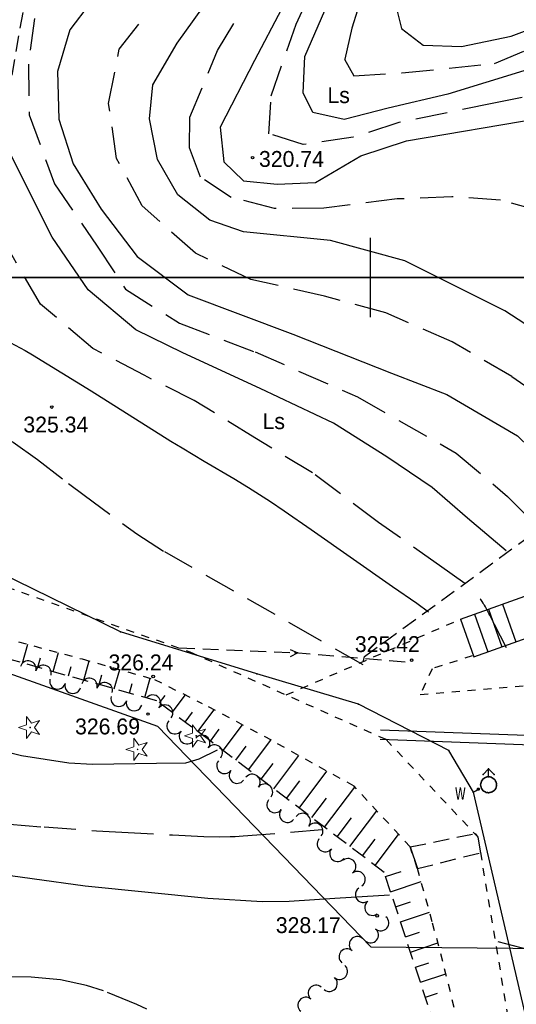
# Model space of a CAD drawing. Extents: x 4615668 to 9249187, y 5334101 to 10688993.
# Tile 61 of 120: x 4667712 to 4667744, y 5337023 to 5337085. Entities that reach past the tile are written whole.
import ezdxf
from ezdxf.enums import TextEntityAlignment as Align

# ---------------------------------------------------------------- set-up
doc = ezdxf.new("R2010")
doc.units = 0
doc.header["$MEASUREMENT"] = 0
for name, pattern in [('DROGA', [1, 0.5, -0.5]), ('PRZEPUST', [1.5, 1, -0.5]), ('SKARPA1', [1.5, 1, -0.5]), ('UZYTEK', [1.5, 1, -0.5]), ('WARSTWICA', [3, 2, -1])]:
    doc.linetypes.add(name, pattern=pattern)
for name, color, linetype in [('10', 7, 'Continuous'), ('15', 7, 'Continuous'), ('17', 7, 'Continuous'), ('19', 7, 'Continuous'), ('25', 7, 'Continuous'), ('45', 7, 'Continuous'), ('47', 7, 'Continuous'), ('50', 7, 'Continuous'), ('51', 7, 'Continuous'), ('52', 7, 'Continuous'), ('60', 7, 'Continuous'), ('9', 7, 'Continuous'), ('SZZPZ_922', 7, 'Continuous')]:
    doc.layers.add(name, color=color, linetype=linetype)
doc.styles.add('txt', font='TXT', dxfattribs={"height": 0.2})

# ---------------------------------------------------------------- blocks, each defined once
blk = doc.blocks.new('*M2221')
at = {"layer": '60', "color": 7, "linetype": 'Continuous'}
blk.add_line((100, 247.5), (100, 250), dxfattribs=at)
blk.add_lwpolyline([(0, 0), (0, 250), (400, 250), (400, 0)], close=True, dxfattribs=at)
blk = doc.blocks.new('DI')
at = {"layer": 'SZZPZ_922', "color": 7, "linetype": 'Continuous', "lineweight": 13}
for p, q in [((-0.227, 0.699), (0.087, 0.267)), ((-0.227, 0.164), (-0.227, 0.699)), ((-0.736, -0.001), (-0.227, 0.164)), ((0.087, 0.267), (0.595, 0.431)), ((0.595, 0.431), (0.281, -0.001)), ((-0.227, -0.166), (-0.736, -0.001)), ((-0.227, -0.702), (-0.227, -0.166)), ((0.087, -0.268), (-0.227, -0.702)), ((0.595, -0.434), (0.087, -0.268)), ((0.281, -0.001), (0.595, -0.434))]:
    blk.add_line(p, q, dxfattribs=at)
blk.add_circle((0, 0), 0.0203, dxfattribs=at)
blk = doc.blocks.new('WYS')
at = {"layer": '52', "color": 67, "linetype": 'Continuous'}
blk.add_circle((0, 0), 0.08, dxfattribs=at)
blk = doc.blocks.new('*M2253')
at = {"layer": '25', "color": 165, "linetype": 'Continuous'}
blk.add_lwpolyline([(129.515, 148.681), (127.14, 144.553), (127.093, 144.575), (127.135, 144.511), (126.085, 142.081), (124.295, 135.991), (122.685, 132.021), (120.605, 126.341), (117.295, 124.521), (116.035, 122.491), (112.435, 115.501), (106.395, 105.801), (101.255, 96.211), (100.645, 95.271), (97.505, 89.061), (96.545, 87.061)], dxfattribs=at)
blk.add_lwpolyline([(129.515, 148.681), (127.14, 144.553), (127.093, 144.575), (127.135, 144.511), (126.085, 142.081), (124.295, 135.991), (122.685, 132.021), (120.605, 126.341), (117.295, 124.521), (116.035, 122.491), (112.435, 115.501), (106.395, 105.801), (101.255, 96.211), (100.645, 95.271), (97.505, 89.061), (96.545, 87.061)], dxfattribs=at)
for p in [(129.515, 148.681), (127.093, 144.575), (127.14, 144.553), (127.135, 144.511), (126.085, 142.081), (124.295, 135.991), (122.685, 132.021), (120.605, 126.341), (117.295, 124.521), (116.035, 122.491), (112.435, 115.501), (106.395, 105.801), (101.255, 96.211), (100.645, 95.271), (97.505, 89.061), (96.545, 87.061)]:
    blk.add_point(p, dxfattribs=at)
blk = doc.blocks.new('*M2283')
at = {"layer": '25', "color": 165, "linetype": 'Continuous'}
blk.add_lwpolyline([(167.705, -43.429), (165.765, -34.489), (161.955, -27.259), (157.325, -20.349), (152.755, -13.299), (146.375, -2.959), (144.615, 0.531), (141.725, 7.741), (140.665, 13.971), (140.655, 20.511), (141.405, 25.941), (142.545, 32.071), (143.365, 34.561), (143.925, 35.071), (145.025, 35.791), (150.645, 39.191), (150.605, 43.771), (146.914, 59.601), (145.355, 62.221), (139.665, 65.141), (133.265, 67.061), (124.685, 69.711), (116.985, 73.451)], dxfattribs=at)
blk.add_lwpolyline([(167.705, -43.429), (165.765, -34.489), (161.955, -27.259), (157.325, -20.349), (152.755, -13.299), (146.375, -2.959), (144.615, 0.531), (141.725, 7.741), (140.665, 13.971), (140.655, 20.511), (141.405, 25.941), (142.545, 32.071), (143.365, 34.561), (143.925, 35.071), (145.025, 35.791), (150.645, 39.191), (150.605, 43.771), (146.914, 59.601), (145.355, 62.221), (139.665, 65.141), (133.265, 67.061), (124.685, 69.711), (116.985, 73.451)], dxfattribs=at)
for p in [(124.685, 69.711), (133.265, 67.061), (139.665, 65.141), (145.355, 62.221), (146.914, 59.601)]:
    blk.add_point(p, dxfattribs=at)
blk = doc.blocks.new('*M2287')
at = {"layer": '25', "color": 165, "linetype": 'Continuous'}
blk.add_lwpolyline([(0.5, 0), (0.49, 0.08), (0.48, 0.15), (0.45, 0.23), (0.4, 0.29), (0.35, 0.35), (0.29, 0.4), (0.23, 0.45), (0.15, 0.48), (0.08, 0.49), (0, 0.5), (-0.08, 0.49), (-0.16, 0.48), (-0.23, 0.45), (-0.29, 0.4), (-0.35, 0.35), (-0.41, 0.29), (-0.45, 0.23), (-0.48, 0.15), (-0.49, 0.08), (-0.5, 0), (-0.49, -0.08), (-0.47, -0.16), (-0.44, -0.23), (-0.4, -0.3), (-0.35, -0.35), (-0.29, -0.41), (-0.23, -0.45), (-0.15, -0.48), (-0.08, -0.49), (0, -0.5), (0.08, -0.49), (0.16, -0.47), (0.23, -0.44), (0.3, -0.4), (0.36, -0.35), (0.41, -0.29), (0.45, -0.22), (0.48, -0.15), (0.49, -0.08), (0.5, 0)], dxfattribs=at)
blk.add_lwpolyline([(0.5, 0), (0.49, 0.08), (0.48, 0.15), (0.45, 0.23), (0.4, 0.29), (0.35, 0.35), (0.29, 0.4), (0.23, 0.45), (0.15, 0.48), (0.08, 0.49), (0, 0.5), (-0.08, 0.49), (-0.16, 0.48), (-0.23, 0.45), (-0.29, 0.4), (-0.35, 0.35), (-0.41, 0.29), (-0.45, 0.23), (-0.48, 0.15), (-0.49, 0.08), (-0.5, 0), (-0.49, -0.08), (-0.47, -0.16), (-0.44, -0.23), (-0.4, -0.3), (-0.35, -0.35), (-0.29, -0.41), (-0.23, -0.45), (-0.15, -0.48), (-0.08, -0.49), (0, -0.5), (0.08, -0.49), (0.16, -0.47), (0.23, -0.44), (0.3, -0.4), (0.36, -0.35), (0.41, -0.29), (0.45, -0.22), (0.48, -0.15), (0.49, -0.08), (0.5, 0)], dxfattribs=at)
for p in [(-0.49, 0.08), (-0.48, 0.15), (-0.45, 0.23), (-0.41, 0.29), (-0.35, 0.35), (-0.29, 0.4), (-0.23, 0.45), (-0.16, 0.48), (-0.08, 0.49), (0, 0.5), (0.08, 0.49), (0.15, 0.48), (0.23, 0.45), (0.29, 0.4), (0.35, 0.35), (0.4, 0.29), (0.45, 0.23), (0.48, 0.15), (0.49, 0.08), (0.5, 0), (-0.5, 0), (-0.49, -0.08), (-0.47, -0.16), (-0.44, -0.23), (-0.4, -0.3), (-0.35, -0.35), (-0.29, -0.41), (-0.23, -0.45), (-0.15, -0.48), (-0.08, -0.49), (0, -0.5), (0.08, -0.49), (0.16, -0.47), (0.23, -0.44), (0.3, -0.4), (0.36, -0.35), (0.41, -0.29), (0.45, -0.22), (0.48, -0.15), (0.49, -0.08)]:
    blk.add_point(p, dxfattribs=at)
blk = doc.blocks.new('801E')
at = {"layer": '25', "color": 165, "linetype": 'Continuous'}
blk.add_blockref('*M2287', (0, 0), dxfattribs=at)
blk = doc.blocks.new('*M2256')
at = {"layer": '25', "color": 165, "linetype": 'Continuous'}
blk.add_lwpolyline([(5, 0), (4.94, 0.78), (4.75, 1.55), (4.45, 2.27), (4.04, 2.94), (3.53, 3.54), (2.93, 4.05), (2.26, 4.46), (1.54, 4.76), (0.77, 4.94), (-0.01, 5), (-0.79, 4.94), (-1.55, 4.75), (-2.28, 4.45), (-2.95, 4.04), (-3.54, 3.53), (-4.05, 2.93), (-4.46, 2.26), (-4.76, 1.53), (-4.94, 0.77), (-5, -0.02), (-4.94, -0.8), (-4.75, -1.56), (-4.45, -2.29), (-4.03, -2.95), (-3.52, -3.55), (-2.92, -4.06), (-2.25, -4.46), (-1.52, -4.76), (-0.76, -4.94), (0.02, -5), (0.81, -4.93), (1.57, -4.75), (2.29, -4.44), (2.96, -4.03), (3.56, -3.52), (4.06, -2.92), (4.47, -2.24), (4.76, -1.52), (4.94, -0.75), (5, 0)], dxfattribs=at)
blk.add_lwpolyline([(5, 0), (4.94, 0.78), (4.75, 1.55), (4.45, 2.27), (4.04, 2.94), (3.53, 3.54), (2.93, 4.05), (2.26, 4.46), (1.54, 4.76), (0.77, 4.94), (-0.01, 5), (-0.79, 4.94), (-1.55, 4.75), (-2.28, 4.45), (-2.95, 4.04), (-3.54, 3.53), (-4.05, 2.93), (-4.46, 2.26), (-4.76, 1.53), (-4.94, 0.77), (-5, -0.02), (-4.94, -0.8), (-4.75, -1.56), (-4.45, -2.29), (-4.03, -2.95), (-3.52, -3.55), (-2.92, -4.06), (-2.25, -4.46), (-1.52, -4.76), (-0.76, -4.94), (0.02, -5), (0.81, -4.93), (1.57, -4.75), (2.29, -4.44), (2.96, -4.03), (3.56, -3.52), (4.06, -2.92), (4.47, -2.24), (4.76, -1.52), (4.94, -0.75), (5, 0)], dxfattribs=at)
for p in [(-4.94, 0.77), (-4.76, 1.53), (-4.46, 2.26), (-4.05, 2.93), (-3.54, 3.53), (-2.95, 4.04), (-2.28, 4.45), (-1.55, 4.75), (-0.79, 4.94), (-0.01, 5), (0.77, 4.94), (1.54, 4.76), (2.26, 4.46), (2.93, 4.05), (3.53, 3.54), (4.04, 2.94), (4.45, 2.27), (4.75, 1.55), (4.94, 0.78), (5, 0), (-5, -0.02), (-4.94, -0.8), (-4.75, -1.56), (-4.45, -2.29), (-4.03, -2.95), (-3.52, -3.55), (-2.92, -4.06), (-2.25, -4.46), (-1.52, -4.76), (-0.76, -4.94), (0.02, -5), (0.81, -4.93), (1.57, -4.75), (2.29, -4.44), (2.96, -4.03), (3.56, -3.52), (4.06, -2.92), (4.47, -2.24), (4.76, -1.52), (4.94, -0.75)]:
    blk.add_point(p, dxfattribs=at)
blk = doc.blocks.new('*M2257')
at = {"layer": '25', "color": 165, "linetype": 'Continuous'}
blk.add_lwpolyline([(5, 0), (4.94, 0.78), (4.75, 1.55), (4.45, 2.27), (4.04, 2.94), (3.53, 3.54), (2.93, 4.05), (2.26, 4.46), (1.54, 4.76), (0.77, 4.94), (-0.01, 5), (-0.79, 4.94), (-1.55, 4.75), (-2.28, 4.45), (-2.95, 4.04), (-3.54, 3.53), (-4.05, 2.93), (-4.46, 2.26), (-4.76, 1.53), (-4.94, 0.77), (-5, -0.02), (-4.94, -0.8), (-4.75, -1.56), (-4.45, -2.29), (-4.03, -2.95), (-3.52, -3.55), (-2.92, -4.06), (-2.25, -4.46), (-1.52, -4.76), (-0.76, -4.94), (0.02, -5), (0.81, -4.93), (1.57, -4.75), (2.29, -4.44), (2.96, -4.03), (3.56, -3.52), (4.06, -2.92), (4.47, -2.24), (4.76, -1.52), (4.94, -0.75), (5, 0)], dxfattribs=at)
blk.add_lwpolyline([(5, 0), (4.94, 0.78), (4.75, 1.55), (4.45, 2.27), (4.04, 2.94), (3.53, 3.54), (2.93, 4.05), (2.26, 4.46), (1.54, 4.76), (0.77, 4.94), (-0.01, 5), (-0.79, 4.94), (-1.55, 4.75), (-2.28, 4.45), (-2.95, 4.04), (-3.54, 3.53), (-4.05, 2.93), (-4.46, 2.26), (-4.76, 1.53), (-4.94, 0.77), (-5, -0.02), (-4.94, -0.8), (-4.75, -1.56), (-4.45, -2.29), (-4.03, -2.95), (-3.52, -3.55), (-2.92, -4.06), (-2.25, -4.46), (-1.52, -4.76), (-0.76, -4.94), (0.02, -5), (0.81, -4.93), (1.57, -4.75), (2.29, -4.44), (2.96, -4.03), (3.56, -3.52), (4.06, -2.92), (4.47, -2.24), (4.76, -1.52), (4.94, -0.75), (5, 0)], dxfattribs=at)
for p in [(-4.94, 0.77), (-4.76, 1.53), (-4.46, 2.26), (-4.05, 2.93), (-3.54, 3.53), (-2.95, 4.04), (-2.28, 4.45), (-1.55, 4.75), (-0.79, 4.94), (-0.01, 5), (0.77, 4.94), (1.54, 4.76), (2.26, 4.46), (2.93, 4.05), (3.53, 3.54), (4.04, 2.94), (4.45, 2.27), (4.75, 1.55), (4.94, 0.78), (5, 0), (-5, -0.02), (-4.94, -0.8), (-4.75, -1.56), (-4.45, -2.29), (-4.03, -2.95), (-3.52, -3.55), (-2.92, -4.06), (-2.25, -4.46), (-1.52, -4.76), (-0.76, -4.94), (0.02, -5), (0.81, -4.93), (1.57, -4.75), (2.29, -4.44), (2.96, -4.03), (3.56, -3.52), (4.06, -2.92), (4.47, -2.24), (4.76, -1.52), (4.94, -0.75)]:
    blk.add_point(p, dxfattribs=at)
blk = doc.blocks.new('*M2258')
at = {"layer": '25', "color": 165, "linetype": 'Continuous'}
blk.add_line((0, 5), (0, 10), dxfattribs=at)
blk.add_line((0, 5), (0, 10), dxfattribs=at)
for p in [(0, 10), (0, 5)]:
    blk.add_point(p, dxfattribs=at)
blk = doc.blocks.new('*M2259')
at = {"layer": '25', "color": 165, "linetype": 'Continuous'}
blk.add_line((-3.5, 6.5), (0, 10), dxfattribs=at)
blk.add_line((-3.5, 6.5), (0, 10), dxfattribs=at)
for p in [(-3.5, 6.5), (0, 10)]:
    blk.add_point(p, dxfattribs=at)
blk = doc.blocks.new('*M2260')
at = {"layer": '25', "color": 165, "linetype": 'Continuous'}
blk.add_line((0, 10), (3.5, 6.5), dxfattribs=at)
blk.add_line((0, 10), (3.5, 6.5), dxfattribs=at)
for p in [(0, 10), (3.5, 6.5)]:
    blk.add_point(p, dxfattribs=at)
blk = doc.blocks.new('HYP')
at = {"layer": '25', "color": 165, "linetype": 'Continuous'}
for name in ['*M2259', '*M2258', '*M2260', '*M2256', '*M2257']:
    blk.add_blockref(name, (0, 0), dxfattribs=at)
blk = doc.blocks.new('*M2295')
at = {"layer": '25', "color": 165, "linetype": 'Continuous'}
blk.add_line((146.882, 59.604), (147.093, 59.704), dxfattribs=at)
blk.add_line((146.882, 59.604), (147.093, 59.704), dxfattribs=at)
for p in [(146.882, 59.604), (147.093, 59.704)]:
    blk.add_point(p, dxfattribs=at)

msp = doc.modelspace()

# ---------------------------------------------------------------- linework, layer by layer
at = {"layer": '15', "color": 62, "linetype": 'Continuous'}
for p, q in [((4667740.028, 5337047.66), (4667753.309, 5337052.383)), ((4667742.681, 5337048.603), (4667743.526, 5337046.226)), ((4667740.912, 5337047.974), (4667741.758, 5337045.597)), ((4667741.797, 5337048.289), (4667742.642, 5337045.912))]:
    msp.add_line(p, q, dxfattribs=at)
msp.add_lwpolyline([(4667740.028, 5337047.66), (4667740.873, 5337045.283), (4667754.138, 5337050), (4667753.293, 5337052.377)], dxfattribs=at)
at = {"layer": '17', "color": 97, "linetype": 'DROGA'}
msp.add_line((4667729.059, 5337042.878), (4667740.028, 5337047.66), dxfattribs=at)
for points in [[(4667665.938, 5337065.834), (4667674.308, 5337068.905), (4667675.78, 5337068.905), (4667683.142, 5337066.651), (4667690.95, 5337061.26), (4667696.917, 5337057.723), (4667702.807, 5337054.342), (4667710.496, 5337050.012), (4667722.992, 5337045.587), (4667735.353, 5337040.068), (4667741.117, 5337033.94), (4667743.168, 5337021.683), (4667741.854, 5337008.293), (4667740.963, 5336998.487), (4667741.041, 5336989.975), (4667744.751, 5336980.014), (4667750.718, 5336968.899), (4667756.722, 5336957.64)], [(4667740.773, 5337045.34), (4667738.239, 5337044.528), (4667737.492, 5337042.904), (4667747.527, 5337043.739), (4667766.506, 5337043.371), (4667779.17, 5337056.343)], [(4667700.513, 5337052.102), (4667707.521, 5337048.073), (4667709.299, 5337047.012), (4667716.198, 5337045.144), (4667720.75, 5337043.86), (4667723.766, 5337042.343)], [(4667739.636, 5337023.197), (4667738.916, 5337026.084), (4667738.252, 5337028.583), (4667737.311, 5337031.97), (4667736.868, 5337033.302), (4667733.325, 5337037.133), (4667728.122, 5337040.02), (4667723.749, 5337042.352)]]:
    msp.add_lwpolyline(points, dxfattribs=at)
at = {"layer": '19', "color": 172, "linetype": 'PRZEPUST'}
for p, q in [((4667736.868, 5337033.302), (4667740.953, 5337034.152)), ((4667737.32, 5337031.939), (4667741.284, 5337032.94))]:
    msp.add_line(p, q, dxfattribs=at)
at = {"layer": '19', "color": 7, "linetype": 'Continuous'}
msp.add_line((4667736.868, 5337033.302), (4667737.32, 5337031.939), dxfattribs=at)
at = {"layer": '19', "color": 172, "linetype": 'PRZEPUST'}
msp.add_lwpolyline([(4667722.297, 5337045.844), (4667729.566, 5337045.546), (4667736.682, 5337044.95)], dxfattribs=at)
at = {"layer": '19', "color": 7, "linetype": 'Continuous'}
for points in [[(4667729.293, 5337045.745), (4667729.79, 5337045.527), (4667729.293, 5337045.272)], [(4667740.953, 5337034.152), (4667741.12, 5337033.921), (4667741.284, 5337032.94)]]:
    msp.add_lwpolyline(points, dxfattribs=at)
at = {"layer": '25', "color": 165, "linetype": 'Continuous'}
msp.add_lwpolyline([(4667706.908, 5337046.34), (4667709.449, 5337045.003), (4667720.949, 5337040.912), (4667734.391, 5337027.018), (4667750.02, 5337026.86), (4667761.744, 5337034.047), (4667775.609, 5337036.174), (4667779.879, 5337045.244)], dxfattribs=at)
at = {"layer": '45', "color": 219, "linetype": 'Continuous'}
for points in [[(4667757.682, 5336964.252), (4667778.497, 5336983.744), (4667786.541, 5336993.002), (4667797.506, 5337007.843), (4667800.864, 5337020.411), (4667800.694, 5337021.999), (4667797.862, 5337029.662), (4667789.208, 5337036.934), (4667779.623, 5337039.779), (4667759.081, 5337039.771), (4667734.995, 5337040.665)], [(4667756.658, 5336963.976), (4667778.065, 5336984.162), (4667786.073, 5336993.378), (4667796.958, 5337008.111), (4667800.206, 5337020.198), (4667800.142, 5337021.977), (4667797.352, 5337029.308), (4667788.918, 5337036.394), (4667779.535, 5337039.179), (4667759.069, 5337039.171), (4667734.973, 5337040.065)]]:
    msp.add_lwpolyline(points, dxfattribs=at)
at = {"layer": '47', "color": 3, "linetype": 'Continuous'}
for centre, start, end in [((4667712.799, 5337044.528), 344.21004, 164.21004), ((4667713.761, 5337044.256), 344.21004, 164.21004), ((4667714.656, 5337043.743), 164.21004, 344.21004), ((4667715.618, 5337043.471), 164.21004, 344.21004), ((4667716.658, 5337043.437), 344.21004, 164.21004), ((4667717.62, 5337043.165), 344.21004, 164.21004), ((4667720.65, 5337042.381), 320.75969, 140.75969), ((4667718.515, 5337042.652), 164.21004, 344.21004), ((4667719.476, 5337042.38), 164.21004, 344.21004), ((4667721.424, 5337041.749), 320.75969, 140.75969), ((4667722.041, 5337040.922), 140.75969, 320.75969), ((4667722.815, 5337040.29), 140.75969, 320.75969), ((4667723.751, 5337039.848), 322.10656, 142.10656), ((4667724.54, 5337039.234), 322.10656, 142.10656), ((4667725.176, 5337038.423), 142.10656, 322.10656), ((4667725.965, 5337037.809), 142.10656, 322.10656), ((4667726.916, 5337037.385), 322.10656, 142.10656), ((4667727.704, 5337036.772), 322.10656, 142.10656), ((4667728.34, 5337035.96), 142.10656, 322.10656), ((4667729.129, 5337035.346), 142.10656, 322.10656), ((4667730.08, 5337034.923), 322.10656, 142.10656), ((4667730.869, 5337034.309), 322.10656, 142.10656), ((4667731.505, 5337033.497), 142.10656, 322.10656), ((4667732.294, 5337032.883), 142.10656, 322.10656), ((4667732.947, 5337032.074), 305.69556, 125.69556), ((4667733.53, 5337031.262), 305.69556, 125.69556), ((4667733.911, 5337030.304), 125.69556, 305.69556), ((4667734.494, 5337029.492), 125.69556, 305.69556), ((4667735.01, 5337028.52), 229.74346, 49.74346), ((4667734.365, 5337027.758), 229.74346, 49.74346), ((4667733.527, 5337027.156), 49.74346, 229.74346), ((4667732.881, 5337026.393), 49.74346, 229.74346), ((4667732.419, 5337025.46), 229.74346, 49.74346), ((4667731.773, 5337024.697), 229.74346, 49.74346), ((4667730.936, 5337024.095), 49.74346, 229.74346), ((4667730.29, 5337023.333), 49.74346, 229.74346)]:
    msp.add_arc(centre, 0.5, start, end, dxfattribs=at)
at = {"layer": '50', "color": 245, "linetype": 'WARSTWICA'}
for points in [[(4667748.743, 5337058.816), (4667747.375, 5337060.077), (4667743.255, 5337062.93), (4667739.507, 5337065.127), (4667735.337, 5337066.943), (4667731.463, 5337067.999), (4667726.83, 5337069.055), (4667723.334, 5337070.703), (4667719.974, 5337073.681), (4667718.374, 5337076.68), (4667717.868, 5337080.144), (4667718.542, 5337083.565), (4667721.28, 5337087.071), (4667728.262, 5337095.228), (4667733.19, 5337100.171), (4667736.559, 5337103.846), (4667737.528, 5337105.536), (4667737.527, 5337107.678), (4667735.771, 5337110.413), (4667733.328, 5337112.398), (4667729.748, 5337113.665), (4667726.632, 5337114.806)], [(4667756.596, 5337069.996), (4667755.876, 5337072.161), (4667755.786, 5337075.185), (4667755.741, 5337077.847), (4667754.977, 5337080.464), (4667753.852, 5337081.637), (4667751.615, 5337081.682), (4667746.846, 5337081.14), (4667742.122, 5337080.147), (4667736.139, 5337078.929), (4667733.277, 5337078.005), (4667730.127, 5337077.554), (4667727.968, 5337078.231), (4667728.103, 5337080.622), (4667729.678, 5337085.135), (4667732.467, 5337091.181), (4667736.957, 5337098.324), (4667739.431, 5337101.934), (4667740.691, 5337105.002), (4667740.736, 5337107.89), (4667740.196, 5337111.41), (4667739.386, 5337114.252)], [(4667745.537, 5337113.741), (4667743.288, 5337107.83), (4667741.039, 5337101.603), (4667739.612, 5337098.833), (4667736.643, 5337093.87), (4667734.483, 5337088.861), (4667733.179, 5337084.89), (4667732.733, 5337082.921), (4667733.318, 5337081.883), (4667736.332, 5337082.063), (4667742.181, 5337082.65), (4667746.075, 5337084.313), (4667751.608, 5337085.577), (4667755.297, 5337086.028), (4667756.917, 5337084.539), (4667758.176, 5337081.335), (4667759.16, 5337078.93), (4667759.61, 5337075.41), (4667759.655, 5337074.372)], [(4667752.519, 5337064.666), (4667750.717, 5337066.808), (4667749.283, 5337069.05), (4667748.248, 5337071.092), (4667745.159, 5337073.32), (4667742.557, 5337074.057), (4667739.487, 5337074.257), (4667736.051, 5337074.124), (4667731.428, 5337073.552), (4667728.325, 5337073.519), (4667725.589, 5337074.222), (4667723.654, 5337075.493), (4667722.953, 5337077.334), (4667722.987, 5337079.275), (4667724.722, 5337083.473), (4667727.625, 5337088.259)], [(4667713.198, 5337085.484), (4667712.819, 5337082.611), (4667712.862, 5337079.422), (4667714.463, 5337075.071), (4667717.158, 5337071.143), (4667718.927, 5337068.439), (4667722.332, 5337066.306), (4667727.091, 5337064.49), (4667733.535, 5337061.66), (4667739.768, 5337058.111), (4667742.995, 5337055.388), (4667744.979, 5337053.384)], [(4667740.309, 5337049.897), (4667738.71, 5337051.041), (4667734.877, 5337053.744), (4667730.708, 5337056.87), (4667727.086, 5337059.067), (4667723.253, 5337061.433), (4667720.108, 5337063.014), (4667716.865, 5337064.704), (4667713.58, 5337067.492), (4667711.685, 5337070.744), (4667709.081, 5337074.739), (4667707.757, 5337078.339)], [(4667702.177, 5337062.132), (4667706.262, 5337060.949), (4667708.827, 5337060.179), (4667710.08, 5337059.713), (4667711.863, 5337058.795), (4667713.389, 5337057.72), (4667715.337, 5337056.197), (4667716.327, 5337055.457), (4667719.65, 5337053.02), (4667721.381, 5337051.909), (4667729.529, 5337047.281), (4667734.709, 5337044.324)], [(4667742.921, 5337045.845), (4667742.163, 5337047.324), (4667742.101, 5337047.446), (4667741.979, 5337047.691), (4667741.871, 5337047.91), (4667741.816, 5337048.019), (4667741.732, 5337048.181), (4667741.646, 5337048.342), (4667741.601, 5337048.421), (4667741.54, 5337048.526), (4667741.508, 5337048.578), (4667741.46, 5337048.655), (4667741.386, 5337048.77), (4667741.308, 5337048.882), (4667741.267, 5337048.937)], [(4667695.429, 5337035.715), (4667698.613, 5337035.596), (4667699.081, 5337035.585), (4667700.018, 5337035.59), (4667701.268, 5337035.618), (4667701.893, 5337035.622), (4667702.517, 5337035.61), (4667702.829, 5337035.596), (4667703.319, 5337035.56), (4667704.296, 5337035.455), (4667706.245, 5337035.197), (4667707.222, 5337035.094), (4667711.616, 5337034.733), (4667713.814, 5337034.563), (4667717.112, 5337034.326), (4667718.704, 5337034.226), (4667721.888, 5337034.06), (4667723.868, 5337033.967), (4667724.858, 5337033.948), (4667725.517, 5337033.957), (4667725.847, 5337033.969), (4667726.34, 5337034.001), (4667731.544, 5337034.415)], [(4667742.379, 5337027.348), (4667746.568, 5337026.273), (4667747.922, 5337025.919), (4667748.602, 5337025.752), (4667749.289, 5337025.604), (4667749.636, 5337025.54), (4667750.213, 5337025.454), (4667750.599, 5337025.412), (4667751.37, 5337025.357), (4667751.756, 5337025.341), (4667752.528, 5337025.329), (4667754.847, 5337025.345), (4667758.214, 5337025.341)], [(4667738.369, 5337011.765), (4667733.628, 5337014.951), (4667729.181, 5337017.942), (4667724.587, 5337020.883), (4667722.988, 5337021.794), (4667719.65, 5337023.383), (4667717.553, 5337024.23), (4667716.482, 5337024.57), (4667714.837, 5337024.94), (4667712.983, 5337025.099), (4667710.499, 5337025.138), (4667709.266, 5337025.234), (4667704.476, 5337026.018), (4667701.349, 5337026.176), (4667699.785, 5337026.165), (4667692.161, 5337025.92)]]:
    msp.add_lwpolyline(points, dxfattribs=at)
at = {"layer": '50', "color": 216, "linetype": 'Continuous'}
for points in [[(4667750.369, 5337061.589), (4667746.962, 5337064.383), (4667742.825, 5337067.078), (4667736.524, 5337070.223), (4667731.839, 5337071.509), (4667726.366, 5337072.053), (4667724.245, 5337072.794), (4667722.224, 5337074.377), (4667720.942, 5337076.603), (4667720.449, 5337079.175), (4667720.65, 5337081.318), (4667722.179, 5337083.939), (4667726.469, 5337089.924), (4667730.266, 5337094.869), (4667736.613, 5337101.564), (4667738.043, 5337103.79), (4667738.388, 5337106.559), (4667737.944, 5337109.675), (4667736.514, 5337111.654), (4667735.035, 5337113.038), (4667731.238, 5337114.621)], [(4667736.859, 5337114.275), (4667738.684, 5337111.307), (4667739.916, 5337108.043), (4667740.262, 5337105.57), (4667738.93, 5337102.652), (4667735.775, 5337097.855), (4667733.02, 5337093.433), (4667730.456, 5337089.328), (4667727.053, 5337082.849), (4667724.884, 5337078.645), (4667725.13, 5337076.469), (4667726.366, 5337075.26), (4667728.487, 5337075.062), (4667730.903, 5337075.161), (4667733.763, 5337076.842), (4667736.623, 5337077.782), (4667745.055, 5337079.216), (4667751.839, 5337079.804), (4667753.762, 5337079.309), (4667754.107, 5337076.787), (4667753.614, 5337073.423), (4667754.009, 5337069.615), (4667754.453, 5337067.34)], [(4667748.709, 5337113.455), (4667746.279, 5337109.335), (4667743.733, 5337105.651), (4667742.316, 5337103.01), (4667740.928, 5337099.703), (4667738.912, 5337095.979), (4667737.35, 5337092.44), (4667736.485, 5337090.161), (4667735.848, 5337086.738), (4667736.311, 5337084.852), (4667737.671, 5337083.807), (4667740.1, 5337083.72), (4667743.224, 5337084.388), (4667746.42, 5337085.577), (4667749.602, 5337087.289), (4667752.639, 5337088.333), (4667754.606, 5337088.594), (4667756.255, 5337088.304), (4667757.123, 5337087.26), (4667758.656, 5337084.272), (4667759.949, 5337081.352), (4667760.846, 5337079.205), (4667761.049, 5337076.652), (4667761.135, 5337076.043)], [(4667742.9, 5337051.963), (4667740.471, 5337054.019), (4667738.252, 5337055.948), (4667735.392, 5337057.876), (4667732.039, 5337060.003), (4667727.404, 5337062.179), (4667722.538, 5337064.439), (4667719.58, 5337065.874), (4667716.572, 5337068.396), (4667714.303, 5337071.71), (4667711.348, 5337077.621), (4667710.424, 5337084.419), (4667710.855, 5337088.65), (4667710.852, 5337088.697)], [(4667716.712, 5337086.464), (4667715.43, 5337084.783), (4667714.641, 5337082.162), (4667714.74, 5337079.145), (4667715.627, 5337076.326), (4667717.4, 5337073.475), (4667719.668, 5337070.507), (4667722.873, 5337068.084), (4667729.481, 5337065.611), (4667735.687, 5337063.15), (4667739.171, 5337061.811), (4667743.625, 5337059.193), (4667747.379, 5337055.555)], [(4667698.44, 5337046.631), (4667703.298, 5337042.847), (4667704.749, 5337041.914), (4667707.939, 5337040.506), (4667710.875, 5337039.45), (4667712.39, 5337039.063), (4667715.359, 5337038.611), (4667716.852, 5337038.523), (4667720.895, 5337038.578), (4667722.726, 5337038.608), (4667723.582, 5337038.85), (4667724.722, 5337039.422)], [(4667735.569, 5337030.257), (4667732.122, 5337030.066), (4667729.245, 5337029.876), (4667727.536, 5337029.855), (4667724.116, 5337030.066), (4667716.396, 5337030.826), (4667709.693, 5337031.752), (4667704.008, 5337032.268), (4667700.538, 5337032.579), (4667698.824, 5337032.867), (4667693.885, 5337033.983)]]:
    msp.add_lwpolyline(points, dxfattribs=at)
at = {"layer": '50', "color": 7, "linetype": 'Continuous'}
for points in [[(4667758.326, 5337072.423), (4667757.631, 5337075.44), (4667757.169, 5337078.922), (4667756.041, 5337081.881), (4667755.115, 5337083.448), (4667753.437, 5337083.854), (4667748.416, 5337083.243), (4667744.019, 5337082.199), (4667739.233, 5337080.719), (4667735.473, 5337079.849), (4667732.696, 5337079.124), (4667730.729, 5337079.559), (4667730.122, 5337080.806), (4667730.237, 5337083.098), (4667731.481, 5337085.999), (4667733.82, 5337090.772), (4667735.783, 5337094.931), (4667738.415, 5337098.847), (4667740.006, 5337101.429), (4667741.018, 5337104.33), (4667741.768, 5337107.481), (4667742.173, 5337110.991), (4667742.086, 5337113.922)], [(4667704.649, 5337068.43), (4667710.454, 5337065.692), (4667711.182, 5337065.335), (4667711.662, 5337065.087), (4667712.609, 5337064.567), (4667713.078, 5337064.298), (4667714.008, 5337063.745), (4667714.93, 5337063.179), (4667716.766, 5337062.033), (4667721.796, 5337058.867), (4667722.491, 5337058.441), (4667723.891, 5337057.609), (4667725.761, 5337056.504), (4667726.689, 5337055.94), (4667727.605, 5337055.358), (4667728.058, 5337055.059), (4667728.921, 5337054.476), (4667730.636, 5337053.298), (4667735.75, 5337049.718), (4667737.274, 5337048.665), (4667738.023, 5337048.121)]]:
    msp.add_lwpolyline(points, dxfattribs=at)
at = {"layer": '51', "color": 3, "linetype": 'Continuous'}
for p, q in [((4667712.453, 5337044.891), (4667712.786, 5337046.068)), ((4667714.378, 5337044.347), (4667714.717, 5337045.545)), ((4667713.416, 5337044.619), (4667713.584, 5337045.213)), ((4667716.303, 5337043.803), (4667716.646, 5337045.018)), ((4667715.34, 5337044.075), (4667715.511, 5337044.679)), ((4667717.265, 5337043.531), (4667717.437, 5337044.139)), ((4667718.227, 5337043.259), (4667718.571, 5337044.475)), ((4667719.189, 5337042.987), (4667719.361, 5337043.595)), ((4667720.152, 5337042.715), (4667720.496, 5337043.932)), ((4667721.079, 5337042.373), (4667721.439, 5337042.853)), ((4667721.88, 5337041.773), (4667722.706, 5337042.876)), ((4667722.68, 5337041.174), (4667723.147, 5337041.797)), ((4667723.481, 5337040.575), (4667724.508, 5337041.947)), ((4667725.079, 5337039.373), (4667726.302, 5337040.99)), ((4667724.281, 5337039.975), (4667724.841, 5337040.723)), ((4667726.674, 5337038.166), (4667728.089, 5337040.037)), ((4667725.877, 5337038.769), (4667726.536, 5337039.642)), ((4667727.472, 5337037.563), (4667728.222, 5337038.556)), ((4667728.27, 5337036.96), (4667729.856, 5337039.058)), ((4667729.865, 5337035.754), (4667731.622, 5337038.078)), ((4667729.067, 5337036.357), (4667729.903, 5337037.462)), ((4667731.46, 5337034.547), (4667733.375, 5337037.079)), ((4667730.663, 5337035.151), (4667731.584, 5337036.369)), ((4667733.056, 5337033.341), (4667734.754, 5337035.588)), ((4667732.258, 5337033.944), (4667733.161, 5337035.139)), ((4667733.853, 5337032.738), (4667734.649, 5337033.79)), ((4667734.651, 5337032.135), (4667736.134, 5337034.096)), ((4667735.311, 5337031.433), (4667736.292, 5337031.757)), ((4667735.624, 5337030.484), (4667737.548, 5337031.119)), ((4667735.938, 5337029.534), (4667736.877, 5337029.844)), ((4667736.251, 5337028.585), (4667738.084, 5337029.189)), ((4667736.565, 5337027.635), (4667737.456, 5337027.929)), ((4667736.878, 5337026.685), (4667738.605, 5337027.255)), ((4667737.192, 5337025.736), (4667738.027, 5337026.012)), ((4667737.505, 5337024.786), (4667739.108, 5337025.315)), ((4667737.819, 5337023.837), (4667738.585, 5337024.089))]:
    msp.add_line(p, q, dxfattribs=at)
at = {"layer": '51', "color": 3, "linetype": 'SKARPA1'}
msp.add_lwpolyline([(4667738.02, 5336990.714), (4667737.092, 5336995.983), (4667736.602, 5336998.608), (4667737.512, 5337004.838), (4667738.727, 5337014.16), (4667738.446, 5337021.937), (4667735.222, 5337031.703), (4667724.318, 5337039.948), (4667720.908, 5337042.501), (4667712.292, 5337044.937), (4667708.486, 5337045.967), (4667700.513, 5337052.102)], dxfattribs=at)
at = {"layer": '60', "color": 7, "linetype": 'Continuous'}
msp.add_line((4667734.354, 5337069.183), (4667734.354, 5337071.683), dxfattribs=at)
msp.add_lwpolyline([(4668034.354, 5337319.183), (4668034.354, 5337069.183), (4667634.354, 5337069.183), (4667634.354, 5337319.183)], dxfattribs=at)
at = {"layer": '9', "color": 3, "linetype": 'UZYTEK'}
for points in [[(4667701.46, 5337059.451), (4667709.478, 5337068.626), (4667712.999, 5337088.859), (4667735.371, 5337114.479)], [(4667733.909, 5337044.96), (4667733.984, 5337045.297), (4667745.21, 5337053.487), (4667747.208, 5337055.026), (4667748.369, 5337058.415), (4667748.816, 5337059.123)]]:
    msp.add_lwpolyline(points, dxfattribs=at)

# ---------------------------------------------------------------- block references
at = {"layer": '25', "color": 165, "linetype": 'Continuous'}
for name in ['*M2253', '*M2283', '*M2295']:
    msp.add_blockref(name, (4667593.939, 5336977.152), dxfattribs=at)
at = {"layer": '25', "color": 165, "linetype": 'Continuous', "xscale": 0.1, "yscale": 0.1}
for name, p in [('HYP', (4667741.8, 5337037.219)), ('801E', (4667741.152, 5337036.944))]:
    msp.add_blockref(name, p, dxfattribs=at)
at = {"layer": '47', "color": 3, "linetype": 'Continuous'}
for p in [(4667712.926, 5337040.831), (4667723.383, 5337040.301), (4667719.694, 5337039.451)]:
    msp.add_blockref('DI', p, dxfattribs=at)
at = {"layer": '52', "color": 67, "linetype": 'Continuous'}
for p in [(4667726.936, 5337076.722), (4667714.286, 5337061.013), (4667736.954, 5337045.068), (4667720.672, 5337044.044), (4667720.352, 5337041.675), (4667734.783, 5337028.966)]:
    msp.add_blockref('WYS', p, dxfattribs=at)
at = {"layer": '60', "color": 7, "linetype": 'Continuous'}
msp.add_blockref('*M2221', (4667634.354, 5336819.183), dxfattribs=at)

# ---------------------------------------------------------------- texts
at = {"layer": '10', "color": 125, "linetype": 'Continuous', "style": 'txt'}
for p in [(4667732.356, 5337080.654), (4667728.27, 5337060.117)]:
    msp.add_text('Ls', height=1, dxfattribs=at).set_placement(p, align=Align.MIDDLE)
at = {"layer": '25', "color": 165, "linetype": 'Continuous', "style": 'txt', "width": 0.661}
msp.add_text('w', height=1, dxfattribs=at).set_placement((4667739.705, 5337037.281), align=Align.TOP_LEFT)
at = {"layer": '52', "color": 67, "linetype": 'Continuous', "style": 'txt'}
for s, p in [('320.74', (4667727.339, 5337076.143)), ('325.34', (4667712.498, 5337059.412)), ('325.42', (4667733.378, 5337045.581)), ('326.24', (4667717.862, 5337044.428)), ('326.69', (4667715.755, 5337040.394)), ('328.17', (4667728.398, 5337027.877))]:
    msp.add_text(s, height=1, dxfattribs=at).set_placement(p)

doc.saveas('drawing.dxf')
